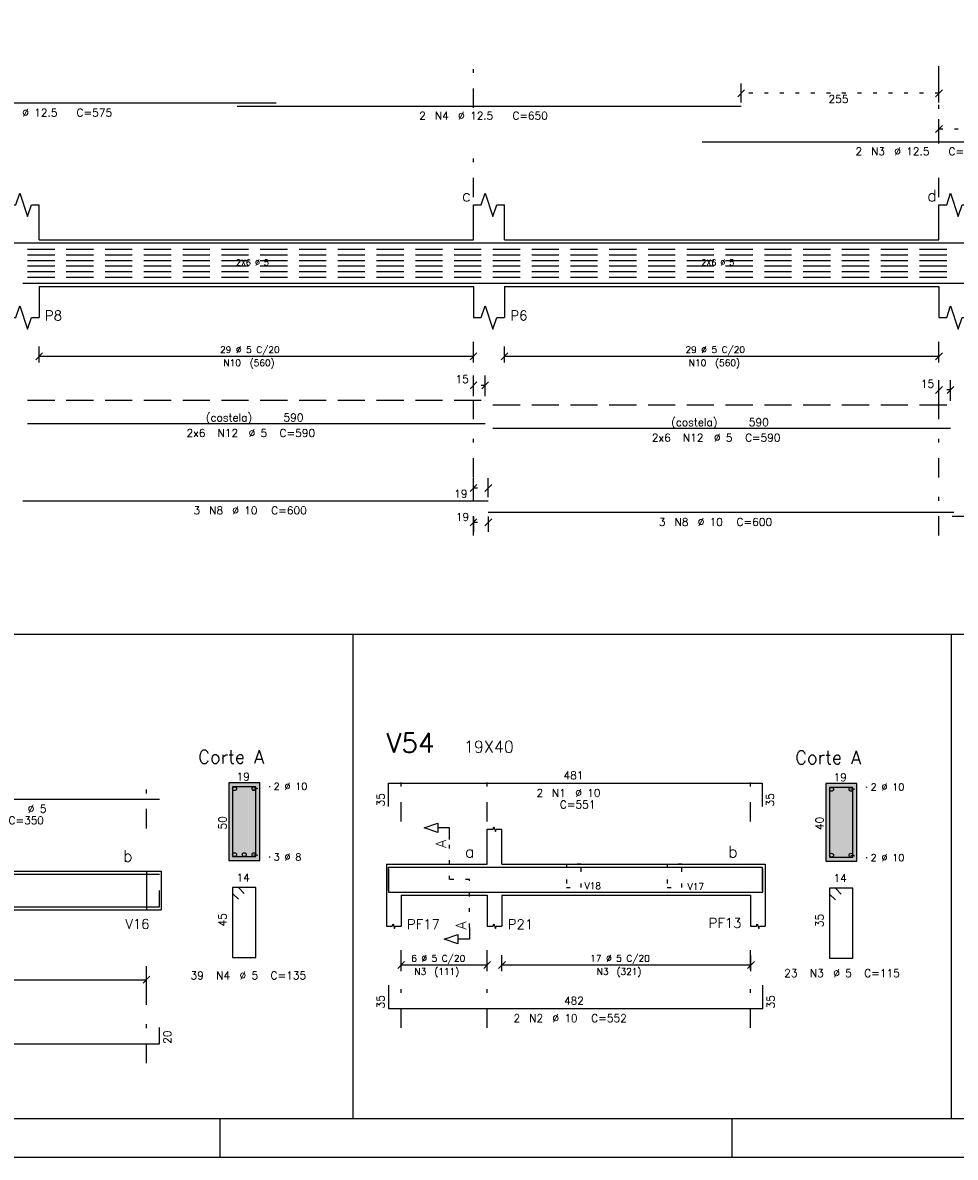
# Model space of a CAD drawing. Extents: x 0 to 116, y 0 to 59.
# Tile 2 of 19: x 16 to 40, y 0 to 29. Entities that reach past the tile are written whole.
import ezdxf

# ---------------------------------------------------------------- set-up
doc = ezdxf.new("R2010")
doc.units = 0
for name, pattern in [('ESTILO_TQS_0001', [1, 0.7, -0.3]), ('ESTILO_TQS_0002', [0.4, 0.1, -0.3]), ('ESTILO_TQS_0003', [1.5, 0.5, -0.4, 0.1, -0.5])]:
    doc.linetypes.add(name, pattern=pattern)
for name, color, linetype in [('1', 7, 'CONTINUOUS'), ('10', 10, 'CONTINUOUS'), ('12', 12, 'CONTINUOUS'), ('14', 14, 'CONTINUOUS'), ('2', 2, 'CONTINUOUS'), ('3', 3, 'CONTINUOUS'), ('4', 4, 'CONTINUOUS'), ('5', 3, 'CONTINUOUS')]:
    doc.layers.add(name, color=color, linetype=linetype)
doc.styles.get("Standard").update_dxf_attribs({"font": 'ROMANS.SHX'})

msp = doc.modelspace()

# ---------------------------------------------------------------- linework, layer by layer
at = {"layer": '1', "linetype": 'ESTILO_TQS_0002'}
for p, q in [((39.56986, 27.429006), (34.47074, 27.429006)), ((39.56986, 26.509006), (44.9689, 26.509006)), ((27.86986, 19.899538), (27.56986, 19.899538)), ((39.86986, 19.779538), (39.56986, 19.779538)), ((27.56986, 17.254538), (27.94986, 17.254538)), ((27.56986, 16.370209), (27.94986, 16.370209)), ((21.907738, 9.501429), (22.327788, 9.561479)), ((37.301049, 9.486762), (37.721099, 9.546812)), ((26.9478, 7.15864), (26.9478, 8.19364)), ((21.907738, 7.801529), (22.327788, 7.741479)), ((37.301049, 7.786862), (37.721099, 7.726812)), ((19.13572, 7.37864), (19.13572, 6.37864)), ((19.13572, 7.37864), (19.51572, 7.37864)), ((27.4628, 7.15864), (26.9478, 7.15864)), ((27.4628, 5.92364), (27.4628, 7.15864)), ((19.13572, 6.37864), (19.51572, 6.37864))]:
    msp.add_line(p, q, dxfattribs=at)
at = {"layer": '1', "linetype": 'CONTINUOUS'}
for p, q in [((16.36986, 23.649538), (16.36986, 24.549538)), ((27.56986, 23.649538), (27.56986, 24.549538)), ((28.36986, 23.649538), (28.36986, 24.549538)), ((39.56986, 23.649538), (39.56986, 24.549538)), ((16.36986, 23.649538), (27.56986, 23.649538)), ((28.36986, 23.649538), (39.56986, 23.649538)), ((16.36986, 22.449538), (27.56986, 22.449538)), ((16.36986, 22.449538), (16.36986, 21.649538)), ((27.56986, 22.449538), (27.56986, 21.649538)), ((28.36986, 22.449538), (39.56986, 22.449538)), ((28.36986, 22.449538), (28.36986, 21.649538)), ((39.56986, 22.449538), (39.56986, 21.649538)), ((2.5, 13.482842), (89.362606, 13.482842)), ((24.461246, 13.482842), (24.461246, 1)), ((39.889398, 13.482842), (39.889398, 1)), ((22.057788, 9.651479), (21.257788, 9.651479)), ((21.257788, 9.651479), (21.257788, 7.651479)), ((22.057788, 7.651479), (22.057788, 9.651479)), ((37.451099, 9.636812), (36.651099, 9.636812)), ((36.651099, 9.636812), (36.651099, 7.636812)), ((37.451099, 7.636812), (37.451099, 9.636812)), ((27.9228, 7.55864), (27.9228, 8.45864)), ((28.3028, 7.55864), (28.3028, 8.45864)), ((21.257788, 7.651479), (22.057788, 7.651479)), ((36.651099, 7.636812), (37.451099, 7.636812)), ((9.75572, 7.37864), (19.13572, 7.37864)), ((19.13572, 7.37864), (19.13572, 6.37864)), ((19.13572, 7.37864), (19.13572, 6.37864)), ((19.13572, 7.37864), (19.51572, 7.37864)), ((19.51572, 7.37864), (19.51572, 6.37864)), ((19.51572, 7.37864), (19.51572, 6.37864)), ((25.3228, 7.55864), (25.3228, 6.75864)), ((25.3228, 7.55864), (25.7028, 7.55864)), ((25.7028, 7.55864), (27.9228, 7.55864)), ((28.3028, 7.55864), (34.7128, 7.55864)), ((34.7128, 7.55864), (35.0928, 7.55864)), ((35.0928, 7.55864), (35.0928, 6.75864)), ((25.3228, 6.75864), (25.3228, 5.95864)), ((25.7028, 6.75864), (27.9228, 6.75864)), ((25.7028, 6.75864), (25.7028, 5.95864)), ((27.9228, 6.75864), (27.9228, 5.95864)), ((28.3028, 6.75864), (34.7128, 6.75864)), ((28.3028, 6.75864), (28.3028, 5.95864)), ((34.7128, 6.75864), (34.7128, 5.95864)), ((35.0928, 6.75864), (35.0928, 5.95864)), ((9.75572, 6.37864), (19.13572, 6.37864)), ((19.13572, 6.37864), (19.51572, 6.37864)), ((21.040001, 0), (21.040001, 1)), ((34.240002, 0), (34.240002, 1)), ((0, 0), (116, 0))]:
    msp.add_line(p, q, dxfattribs=at)
at = {"layer": '1', "linetype": 'ESTILO_TQS_0001'}
for p, q in [((16.06986, 23.410538), (27.86986, 23.410538)), ((28.06986, 23.410538), (39.86986, 23.410538)), ((16.06986, 23.266138), (27.86986, 23.266138)), ((16.06986, 23.121738), (27.86986, 23.121738)), ((28.06986, 23.266138), (39.86986, 23.266138)), ((28.06986, 23.121738), (39.86986, 23.121738)), ((16.06986, 22.977338), (27.86986, 22.977338)), ((16.06986, 22.832938), (27.86986, 22.832938)), ((28.06986, 22.977338), (39.86986, 22.977338)), ((28.06986, 22.832938), (39.86986, 22.832938)), ((16.06986, 22.688538), (27.86986, 22.688538)), ((28.06986, 22.688538), (39.86986, 22.688538))]:
    msp.add_line(p, q, dxfattribs=at)
at = {"layer": '1', "linetype": 'CONTINUOUS'}
for points in [[(15.56986, 24.549538), (15.76986, 24.549538), (15.86986, 24.849538), (16.06986, 24.249538), (16.16986, 24.549538), (16.36986, 24.549538)], [(27.56986, 24.549538), (27.76986, 24.549538), (27.86986, 24.849538), (28.06986, 24.249538), (28.16986, 24.549538), (28.36986, 24.549538)], [(39.56986, 24.549538), (39.76986, 24.549538), (39.86986, 24.849538), (40.06986, 24.249538), (40.16986, 24.549538), (40.36986, 24.549538)], [(15.56986, 21.649538), (15.76986, 21.649538), (15.86986, 21.949538), (16.06986, 21.349538), (16.16986, 21.649538), (16.36986, 21.649538)], [(27.56986, 21.649538), (27.76986, 21.649538), (27.86986, 21.949538), (28.06986, 21.349538), (28.16986, 21.649538), (28.36986, 21.649538)], [(39.56986, 21.649538), (39.76986, 21.649538), (39.86986, 21.949538), (40.06986, 21.349538), (40.16986, 21.649538), (40.36986, 21.649538)], [(26.9478, 8.19364), (26.9478, 8.49364), (26.6478, 8.49364), (26.6478, 8.37364), (26.2978, 8.49364), (26.6478, 8.61364), (26.6478, 8.49364)], [(27.9228, 8.45864), (28.0748, 8.45864), (28.0938, 8.51564), (28.1318, 8.40164), (28.1508, 8.45864), (28.3028, 8.45864)], [(25.3228, 5.95864), (25.4748, 5.95864), (25.4938, 6.01564), (25.5318, 5.90164), (25.5508, 5.95864), (25.7028, 5.95864)], [(27.4628, 5.92364), (27.4628, 5.62364), (27.1628, 5.62364), (27.1628, 5.50364), (26.8128, 5.62364), (27.1628, 5.74364), (27.1628, 5.62364)], [(27.9228, 5.95864), (28.0748, 5.95864), (28.0938, 6.01564), (28.1318, 5.90164), (28.1508, 5.95864), (28.3028, 5.95864)], [(34.7128, 5.95864), (34.8648, 5.95864), (34.8838, 6.01564), (34.9218, 5.90164), (34.9408, 5.95864), (35.0928, 5.95864)]]:
    msp.add_lwpolyline(points, dxfattribs=at)
at = {"layer": '1', "linetype": 'ESTILO_TQS_0001'}
for points in [[(16.06986, 19.519538), (27.86986, 19.519538)], [(28.06986, 19.399538), (39.86986, 19.399538)]]:
    msp.add_lwpolyline(points, dxfattribs=at)
at = {"layer": '1', "linetype": 'ESTILO_TQS_0002'}
for points in [[(29.9628, 7.55864), (29.9628, 6.95864), (30.3428, 6.95864), (30.3428, 7.55864), (29.9628, 7.55864)], [(32.5628, 7.55864), (32.5628, 6.95864), (32.9428, 6.95864), (32.9428, 7.55864), (32.5628, 7.55864)]]:
    msp.add_lwpolyline(points, dxfattribs=at)
at = {"layer": '1', "linetype": 'CONTINUOUS'}
for centre in [(21.407838, 9.501429), (21.907738, 9.501429), (36.801149, 9.486762), (37.301049, 9.486762), (21.407838, 7.801529), (21.657788, 7.801529), (21.907738, 7.801529), (36.801149, 7.786862), (37.301049, 7.786862)]:
    msp.add_circle(centre, 0.05, dxfattribs=at)
at = {"layer": '10', "linetype": 'CONTINUOUS'}
for points in [[(22.057788, 7.651479), (22.057788, 9.651479), (21.257788, 9.651479), (21.257788, 7.651479), (22.057788, 7.651479)], [(37.451099, 7.636812), (37.451099, 9.636812), (36.651099, 9.636812), (36.651099, 7.636812), (37.451099, 7.636812)]]:
    msp.add_lwpolyline(points, dxfattribs=at)
at = {"layer": '12', "linetype": 'CONTINUOUS'}
msp.add_lwpolyline([(2.5, 1), (115, 1), (115, 58.400002), (2.5, 58.400002), (2.5, 1)], dxfattribs=at)
at = {"layer": '14', "linetype": 'CONTINUOUS'}
for points in [[(22.057788, 9.651479), (21.257788, 9.651479), (22.057788, 7.651479)], [(21.257788, 9.651479), (21.257788, 7.651479), (22.057788, 7.651479)], [(37.451099, 9.636812), (36.651099, 9.636812), (37.451099, 7.636812)], [(36.651099, 9.636812), (36.651099, 7.636812), (37.451099, 7.636812)], [(22.057788, 7.651479), (22.057788, 7.651479), (21.257788, 7.651479)], [(37.451099, 7.636812), (37.451099, 7.636812), (36.651099, 7.636812)]]:
    msp.add_solid(points, dxfattribs=at)
at = {"layer": '2', "linetype": 'ESTILO_TQS_0003'}
for p, q in [((27.56986, 27.051006), (27.56986, 28.123763)), ((39.56986, 26.131006), (39.56986, 28.123763)), ((27.56986, 24.749538), (27.56986, 26.247006)), ((39.56986, 24.749538), (39.56986, 25.327006)), ((27.56986, 16.024538), (27.56986, 21.349538)), ((39.56986, 16.024538), (39.56986, 21.349538)), ((19.13572, 8.47864), (19.13572, 9.92618)), ((25.7028, 8.65864), (25.7028, 9.931704)), ((27.9228, 8.65864), (27.9228, 9.931704)), ((34.7128, 8.65864), (34.7128, 9.931704)), ((25.7028, 3.336584), (25.7028, 5.45864)), ((27.9228, 3.336584), (27.9228, 5.45864)), ((34.7128, 3.336584), (34.7128, 5.45864)), ((19.13572, 2.42864), (19.13572, 5.17864))]:
    msp.add_line(p, q, dxfattribs=at)
at = {"layer": '2', "linetype": 'CONTINUOUS'}
for p, q in [((34.559128, 27.517395), (34.382352, 27.340618)), ((34.47074, 27.189006), (34.47074, 27.679006)), ((39.658248, 27.517395), (39.481472, 27.340618)), ((39.56986, 27.189006), (39.56986, 27.679006)), ((34.47074, 27.089006), (34.47074, 27.089006)), ((39.56986, 27.089006), (39.56986, 27.089006)), ((39.56986, 26.269006), (39.56986, 26.759006)), ((39.481472, 26.420618), (39.658248, 26.597395)), ((39.56986, 26.169006), (39.56986, 26.169006)), ((16.36986, 20.489538), (16.36986, 20.899538)), ((27.56986, 20.489538), (27.56986, 20.899538)), ((28.36986, 20.489538), (28.36986, 20.899538)), ((39.56986, 20.489538), (39.56986, 20.899538)), ((16.281472, 20.56115), (16.458248, 20.737926)), ((16.36986, 20.649538), (27.56986, 20.649538)), ((27.481472, 20.56115), (27.658248, 20.737926)), ((28.281472, 20.56115), (28.458248, 20.737926)), ((28.36986, 20.649538), (39.56986, 20.649538)), ((39.481472, 20.56115), (39.658248, 20.737926)), ((16.36986, 20.389538), (16.36986, 20.389538)), ((27.56986, 20.389538), (27.56986, 20.389538)), ((28.36986, 20.389538), (28.36986, 20.389538)), ((39.56986, 20.389538), (39.56986, 20.389538)), ((27.658248, 19.987926), (27.481472, 19.81115)), ((27.56986, 19.619538), (27.56986, 20.149538)), ((27.958248, 19.987926), (27.781472, 19.81115)), ((27.86986, 19.619538), (27.86986, 20.149538)), ((39.56986, 19.499538), (39.56986, 20.029538)), ((39.86986, 19.499538), (39.86986, 20.029538)), ((39.658248, 19.867926), (39.481472, 19.69115)), ((39.958248, 19.867926), (39.781472, 19.69115)), ((27.56986, 19.519538), (27.56986, 19.519538)), ((27.86986, 19.519538), (27.86986, 19.519538)), ((39.56986, 19.399538), (39.56986, 19.399538)), ((39.86986, 19.399538), (39.86986, 19.399538)), ((27.481472, 17.16615), (27.658248, 17.342926)), ((27.56986, 17.014538), (27.56986, 17.504538)), ((27.861472, 17.16615), (28.038248, 17.342926)), ((27.94986, 17.014538), (27.94986, 17.504538)), ((27.56986, 16.914538), (27.56986, 16.914538)), ((27.94986, 16.914538), (27.94986, 16.914538)), ((27.481472, 16.28182), (27.658248, 16.458597)), ((27.56986, 16.617868), (27.56986, 16.617868)), ((27.56986, 16.517868), (27.56986, 16.120209)), ((27.861472, 16.28182), (28.038248, 16.458597)), ((27.94986, 16.617868), (27.94986, 16.617868)), ((27.94986, 16.517868), (27.94986, 16.120209)), ((25.614412, 4.870252), (25.791188, 5.047028)), ((25.7028, 4.79864), (25.7028, 5.20864)), ((27.834412, 4.870252), (28.011188, 5.047028)), ((27.9228, 4.79864), (27.9228, 5.20864)), ((28.214412, 4.870252), (28.391188, 5.047028)), ((28.3028, 4.79864), (28.3028, 5.20864)), ((34.634412, 4.870252), (34.811188, 5.047028)), ((34.7228, 4.79864), (34.7228, 5.20864)), ((19.13572, 4.41864), (19.13572, 4.82864)), ((25.7028, 4.95864), (27.9228, 4.95864)), ((25.7028, 4.69864), (25.7028, 4.69864)), ((27.9228, 4.69864), (27.9228, 4.69864)), ((28.3028, 4.95864), (34.7228, 4.95864)), ((28.3028, 4.69864), (28.3028, 4.69864)), ((34.7228, 4.69864), (34.7228, 4.69864)), ((9.75572, 4.57864), (19.13572, 4.57864)), ((19.047332, 4.490252), (19.224108, 4.667028)), ((19.13572, 4.31864), (19.13572, 4.31864))]:
    msp.add_line(p, q, dxfattribs=at)
at = {"layer": '4', "linetype": 'CONTINUOUS'}
for p, q in [((10.98392, 27.179006), (22.48392, 27.179006)), ((21.47074, 27.099006), (34.47074, 27.099006)), ((33.4689, 26.179006), (44.9689, 26.179006)), ((10.98392, 23.569538), (22.48392, 23.569538)), ((21.47074, 23.569538), (34.47074, 23.569538)), ((33.4689, 23.569538), (44.9689, 23.569538)), ((15.94986, 22.529538), (27.94986, 22.529538)), ((27.94986, 22.529538), (39.94986, 22.529538)), ((39.90986, 22.529538), (52.22986, 22.529538)), ((15.94986, 16.924538), (27.94986, 16.924538)), ((27.94986, 16.627868), (39.94986, 16.627868)), ((39.90986, 16.524538), (52.22986, 16.524538)), ((25.3728, 9.043864), (25.3728, 9.643864)), ((25.3728, 9.643864), (35.0128, 9.643864)), ((35.0128, 9.643864), (35.0128, 9.043864)), ((12.47642, 9.233922), (19.47642, 9.233922)), ((25.3728, 6.87864), (25.3728, 7.47864)), ((25.3728, 7.47864), (35.0128, 7.47864)), ((25.3728, 7.43864), (25.3728, 6.83864)), ((35.0128, 7.47864), (35.0128, 6.87864)), ((35.0328, 6.83864), (35.0328, 7.43864)), ((12.47642, 7.29864), (19.47642, 7.29864)), ((19.47572, 6.45864), (19.47572, 6.87864)), ((25.3728, 6.83864), (35.0328, 6.83864)), ((3.31572, 6.45864), (19.47572, 6.45864)), ((25.3728, 4.436584), (25.3728, 3.836584)), ((35.0328, 3.836584), (35.0328, 4.436584)), ((25.3728, 3.836584), (35.0328, 3.836584)), ((19.47572, 2.92864), (19.47572, 3.34864)), ((3.31572, 2.92864), (19.47572, 2.92864))]:
    msp.add_line(p, q, dxfattribs=at)
for points in [[(16.06986, 18.919538), (27.86986, 18.919538)], [(28.06986, 18.799538), (39.86986, 18.799538)], [(21.35991, 9.550419), (21.358849, 9.551479), (21.357788, 9.551479), (21.357788, 7.751479), (21.957788, 7.751479), (21.957788, 9.551479), (21.357788, 9.551479), (21.357788, 9.550419), (21.358849, 9.549358)], [(36.753221, 9.535752), (36.75216, 9.536812), (36.751099, 9.536812), (36.751099, 7.736812), (37.351099, 7.736812), (37.351099, 9.536812), (36.751099, 9.536812), (36.751099, 9.535752), (36.75216, 9.534691)], [(21.657788, 6.801479), (21.507788, 6.951479), (21.357788, 6.951479), (21.357788, 5.151479), (21.957788, 5.151479), (21.957788, 6.951479), (21.357788, 6.951479), (21.357788, 6.801479), (21.507788, 6.651479)], [(37.051099, 6.786812), (36.901099, 6.936812), (36.751099, 6.936812), (36.751099, 5.136812), (37.351099, 5.136812), (37.351099, 6.936812), (36.751099, 6.936812), (36.751099, 6.786812), (36.901099, 6.636812)]]:
    msp.add_lwpolyline(points, dxfattribs=at)

# ---------------------------------------------------------------- texts
at = {"layer": '1', "linetype": 'CONTINUOUS'}
for s, height, p in [('c', 0.3, (27.26986, 24.642899)), ('d', 0.3, (39.26986, 24.642899)), ('2X6 %%c 5', 0.15, (21.44486, 22.992338)), ('2X6 %%c 5', 0.15, (33.44486, 22.992338)), ('P8', 0.25, (16.51986, 21.574538)), ('P6', 0.25, (28.51986, 21.574538)), ('(costela)', 0.2, (20.66986, 18.969538)), ('590', 0.2, (22.66986, 18.969538)), ('(costela)', 0.2, (32.66986, 18.849538)), ('590', 0.2, (34.66986, 18.849538)), ('19X40', 0.3, (27.3228, 10.431704)), ('Corte A', 0.34, (20.467788, 10.151479)), ('Corte A', 0.34, (35.861099, 10.136812)), ('481', 0.2, (29.8928, 9.743864)), ('19', 0.2, (21.457788, 9.711479)), ('2 %%c 10', 0.18, (22.417788, 9.471479)), ('19', 0.2, (36.851099, 9.696812)), ('2 %%c 10', 0.18, (37.811099, 9.456812)), ('b', 0.3, (18.534936, 7.618662)), ('a', 0.3, (27.346472, 7.728291)), ('b', 0.3, (34.136472, 7.728291)), ('3 %%c 8', 0.18, (22.417788, 7.651479)), ('2 %%c 10', 0.18, (37.811099, 7.636812)), ('14', 0.2, (21.457788, 7.111479)), ('14', 0.2, (36.851099, 7.096812)), ('V16', 0.25, (18.593005, 5.889817)), ('PF13', 0.25, (33.631316, 5.913761)), ('PF17', 0.25, (25.8528, 5.88364)), ('P21', 0.25, (28.4528, 5.88364)), ('482', 0.2, (29.9028, 3.936584))]:
    msp.add_text(s, height=height, dxfattribs=at).set_placement(p)
for s, height, p in [('50', 0.2, (21.197788, 8.451479)), ('40', 0.2, (36.591099, 8.436812)), ('A', 0.272, (26.8662, 7.97604)), ('45', 0.2, (21.197788, 5.951479)), ('35', 0.2, (36.591099, 5.936812)), ('A', 0.272, (27.3812, 5.86924))]:
    msp.add_text(s, height=height, rotation=90, dxfattribs=at).set_placement(p)
at = {"layer": '2', "linetype": 'CONTINUOUS'}
for s, height, p in [('255', 0.2, (36.7203, 27.179006)), ('29 %%c 5 C/20', 0.17, (21.03486, 20.734538)), ('29 %%c 5 C/20', 0.17, (33.03486, 20.734538)), ('N10', 0.17, (21.11986, 20.394538)), ('(560)', 0.17, (21.79986, 20.394538)), ('N10', 0.17, (33.11986, 20.394538)), ('(560)', 0.17, (33.79986, 20.394538)), ('15', 0.2, (27.103193, 19.959538)), ('15', 0.2, (39.103193, 19.839538)), ('19', 0.2, (27.06986, 17.004538)), ('19', 0.2, (27.110047, 16.407471)), ('V18', 0.17, (30.434945, 6.910484)), ('V17', 0.17, (33.092109, 6.896194)), ('6 %%c 5 C/20', 0.17, (25.9628, 5.04364)), ('17 %%c 5 C/20', 0.17, (30.5778, 5.04364)), ('N3', 0.17, (26.0478, 4.70364)), ('(111)', 0.17, (26.5578, 4.70364)), ('N3', 0.17, (30.7478, 4.70364)), ('(321)', 0.17, (31.2578, 4.70364))]:
    msp.add_text(s, height=height, dxfattribs=at).set_placement(p)
at = {"layer": '3', "linetype": 'CONTINUOUS'}
for s, p in [('%%c 12.5', (15.93392, 26.829006)), ('C=575', (17.33392, 26.829006)), ('2', (26.17074, 26.749006)), ('N4', (26.57074, 26.749006)), ('%%c 12.5', (27.17074, 26.749006)), ('C=650', (28.57074, 26.749006)), ('2', (37.4189, 25.829006)), ('N3', (37.8189, 25.829006)), ('%%c 12.5', (38.4189, 25.829006)), ('C=575', (39.8189, 25.829006)), ('2x6', (20.16986, 18.569538)), ('N12', (20.96986, 18.569538)), ('%%c 5', (21.76986, 18.569538)), ('C=590', (22.56986, 18.569538)), ('2x6', (32.16986, 18.449538)), ('N12', (32.96986, 18.449538)), ('%%c 5', (33.76986, 18.449538)), ('C=590', (34.56986, 18.449538)), ('3', (20.34986, 16.574538)), ('N8', (20.74986, 16.574538)), ('%%c 10', (21.34986, 16.574538)), ('C=600', (22.34986, 16.574538)), ('3', (32.34986, 16.277868)), ('N8', (32.74986, 16.277868)), ('%%c 10', (33.34986, 16.277868)), ('C=600', (34.34986, 16.277868)), ('2', (29.1928, 9.293864)), ('N1', (29.5928, 9.293864)), ('%%c 10', (30.1928, 9.293864)), ('%%c 5', (16.07642, 8.883922)), ('C=551', (29.7928, 8.993864)), ('C=350', (15.57642, 8.583922)), (' 39', (20.135407, 4.587453)), ('N4', (20.935407, 4.587453)), ('%%c 5', (21.535407, 4.587453)), ('C=135', (22.335407, 4.587453)), (' 23', (35.443841, 4.646891)), ('N3', (36.243841, 4.646891)), ('%%c 5', (36.843841, 4.646891)), ('C=115', (37.643841, 4.646891)), ('2', (28.6028, 3.486584)), ('N2', (29.0028, 3.486584)), ('%%c 10', (29.6028, 3.486584)), ('C=552', (30.6028, 3.486584))]:
    msp.add_text(s, height=0.2, dxfattribs=at).set_placement(p)
for s, p in [('35', (25.2728, 9.043864)), ('35', (35.3128, 9.043864)), ('35', (25.2728, 3.836584)), ('35', (35.3328, 3.836584)), ('20', (19.77572, 2.92864))]:
    msp.add_text(s, height=0.2, rotation=90, dxfattribs=at).set_placement(p)
at = {"layer": '5', "linetype": 'CONTINUOUS'}
msp.add_text('V54', height=0.5, dxfattribs=at).set_placement((25.3228, 10.431704))

doc.saveas('drawing.dxf')
